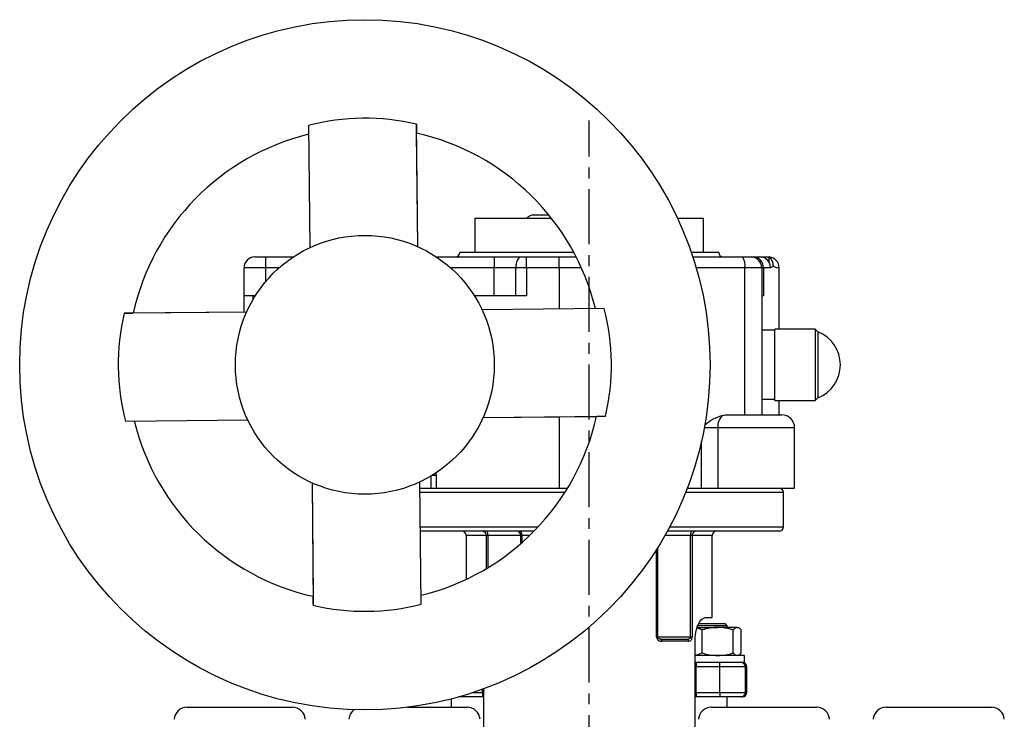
# Model space of a CAD drawing. Extents: x -275 to 351, y -48 to 736.
# Tile 4 of 5: x -275 to -47, y 573 to 736. Entities that reach past the tile are written whole.
import ezdxf

# ---------------------------------------------------------------- set-up
doc = ezdxf.new("R2010")
doc.units = 0
doc.linetypes.add('CENTERX2', pattern=[20.32, 12.7, -2.54, 2.54, -2.54])
doc.layers.get('0').update_dxf_attribs({"linetype": 'CONTINUOUS'})
doc.layers.add('FORMAT', color=7, linetype='CONTINUOUS')

msp = doc.modelspace()

# ---------------------------------------------------------------- linework, layer by layer
at = {"color": 7, "linetype": 'CONTINUOUS'}
for p, q in [((-208.3, 711.16), (-208.02, 682.81)), ((-183.02, 683.06), (-183.3, 711.43)), ((-183.02, 683.06), (-183.28, 709.44)), ((-169.76, 689.67), (-169.76, 681.67)), ((-169.76, 689.67), (-152.02, 689.67)), ((-153.07, 690.37), (-156.07, 690.37)), ((-122.84, 689.67), (-116.76, 689.67)), ((-116.76, 681.67), (-116.76, 689.67)), ((-220.76, 680.67), (-218.26, 680.67)), ((-218.26, 680.67), (-211.84, 680.67)), ((-178.67, 680.67), (-165.26, 680.67)), ((-146.79, 681.67), (-173.26, 681.67)), ((-165.26, 680.67), (-159.02, 680.67)), ((-159.02, 680.67), (-157.77, 680.67)), ((-157.77, 680.67), (-150.26, 680.67)), ((-150.26, 680.67), (-146.27, 680.67)), ((-113.26, 681.67), (-119.6, 681.67)), ((-119.26, 680.67), (-107.73, 680.67)), ((-107.73, 680.67), (-105.76, 680.67)), ((-105.76, 680.67), (-105.22, 680.67)), ((-105.22, 680.67), (-103.76, 680.67)), ((-103.76, 680.67), (-101.54, 680.67)), ((-101.54, 679.47), (-101.54, 680.67)), ((-223.26, 671.67), (-223.26, 678.17)), ((-103.26, 678.17), (-103.26, 644.07)), ((-99.26, 663.92), (-99.26, 678.17)), ((-223.26, 667.9), (-223.26, 671.67)), ((-221.26, 671.67), (-223.26, 671.67)), ((-220.63, 671.67), (-221.26, 671.67)), ((-157.77, 671.67), (-169.88, 671.67)), ((-102.9, 671.67), (-103.26, 671.67)), ((-139.76, 668.71), (-168.11, 668.43)), ((-222.65, 667.9), (-251.02, 667.62)), ((-222.65, 667.9), (-249.03, 667.64)), ((-100.26, 663.67), (-103.26, 663.67)), ((-90.86, 663.92), (-100.26, 663.92)), ((-100.26, 656.07), (-100.26, 663.92)), ((-90.26, 663.32), (-90.86, 663.92)), ((-90.86, 663.92), (-90.86, 656.07)), ((-90.26, 663.32), (-90.26, 648.02)), ((-100.26, 647.42), (-100.26, 656.07)), ((-90.86, 656.07), (-90.86, 647.42)), ((-103.26, 647.67), (-100.26, 647.67)), ((-100.26, 647.42), (-90.86, 647.42)), ((-99.26, 644.07), (-99.26, 647.42)), ((-90.86, 647.42), (-90.26, 648.02)), ((-167.86, 643.43), (-139.49, 643.72)), ((-167.86, 643.43), (-141.48, 643.69)), ((-111, 644.07), (-98.66, 644.07)), ((-250.75, 642.62), (-222.4, 642.9)), ((-95.66, 627.07), (-95.66, 641.07)), ((-207.49, 628.28), (-207.23, 601.89)), ((-207.49, 628.27), (-207.21, 599.9)), ((-182.21, 600.18), (-182.49, 628.52)), ((-182.47, 627.07), (-179.91, 627.07)), ((-179.91, 627.07), (-178.74, 627.07)), ((-178.74, 627.07), (-150.26, 627.07)), ((-150.26, 627.07), (-148.28, 627.07)), ((-120.54, 627.07), (-117.23, 627.07)), ((-117.23, 627.07), (-113.44, 627.07)), ((-113.44, 627.07), (-95.66, 627.07)), ((-98.26, 618.07), (-98.26, 626.07)), ((-156.08, 617.07), (-182.37, 617.07)), ((-99.26, 617.07), (-125.18, 617.07)), ((-171.76, 616.07), (-171.76, 605.94)), ((-114.76, 597.07), (-114.76, 616.07)), ((-117.88, 595.67), (-111.76, 595.67)), ((-116.39, 597.07), (-114.76, 597.07)), ((-111.26, 595.17), (-111.76, 595.67)), ((-118.27, 594.77), (-113.48, 594.77)), ((-111.26, 595.17), (-118.11, 595.17)), ((-117.09, 588.85), (-117.09, 594.19)), ((-108.95, 594.77), (-113.48, 594.77)), ((-111.26, 594.77), (-111.26, 595.17)), ((-109.87, 588.85), (-109.87, 594.19)), ((-108.95, 594.77), (-108.76, 594.77)), ((-108.55, 594.66), (-108.76, 594.77)), ((-108.04, 588.85), (-108.04, 594.19)), ((-126.73, 592.07), (-120.65, 592.07)), ((-118.72, 571.17), (-118.72, 592.07)), ((-107.26, 588.27), (-118.72, 588.27)), ((-107.26, 586.67), (-118.72, 586.67)), ((-108.76, 588.27), (-108.55, 588.39)), ((-107.26, 586.67), (-107.26, 588.27)), ((-106.76, 579.67), (-106.76, 585.67)), ((-167.79, 580.53), (-167.79, 571.17)), ((-175.26, 578.21), (-175.26, 576.27)), ((-168, 578.67), (-173.52, 578.67)), ((-167.79, 578.67), (-168, 578.67)), ((-118.51, 578.67), (-118.72, 578.67)), ((-112.96, 578.67), (-118.51, 578.67)), ((-108.1, 578.67), (-112.96, 578.67)), ((-111.26, 576.27), (-111.26, 578.67)), ((-107.76, 578.67), (-108.1, 578.67)), ((-236.45, 576.27), (-212.06, 576.27)), ((-185.41, 576.27), (-171.56, 576.27)), ((-114.95, 576.27), (-90.56, 576.27)), ((-74.45, 576.27), (-50.06, 576.27))]:
    msp.add_line(p, q, dxfattribs=at)
at = {"color": 8, "linetype": 'CONTINUOUS'}
for p, q in [((-218.26, 680.67), (-218.26, 678.17)), ((-165.26, 680.67), (-165.26, 678.17)), ((-157.77, 678.17), (-157.77, 680.67)), ((-150.26, 678.17), (-150.26, 680.67)), ((-218.26, 678.17), (-223.26, 678.17)), ((-215.1, 678.17), (-218.26, 678.17)), ((-218.26, 678.17), (-218.26, 674.93)), ((-165.26, 678.17), (-175.41, 678.17)), ((-165.26, 671.67), (-165.26, 678.17)), ((-160.27, 678.17), (-165.26, 678.17)), ((-157.77, 678.17), (-160.27, 678.17)), ((-160.27, 671.67), (-160.27, 678.17)), ((-157.77, 678.17), (-157.77, 671.67)), ((-150.26, 678.17), (-157.77, 678.17)), ((-150.26, 678.17), (-150.26, 668.61)), ((-145.07, 678.17), (-150.26, 678.17)), ((-107.2, 678.17), (-118.48, 678.17)), ((-107.2, 644.07), (-107.2, 678.17)), ((-103.26, 678.17), (-107.2, 678.17)), ((-102.9, 678.17), (-103.26, 678.17)), ((-102.9, 678.17), (-102.9, 671.67)), ((-101.25, 678.17), (-102.9, 678.17)), ((-221.26, 671.67), (-221.26, 670.63)), ((-150.26, 643.6), (-150.26, 627.07)), ((-113.44, 641.07), (-116.6, 641.07)), ((-95.66, 641.07), (-113.44, 641.07)), ((-113.44, 641.07), (-113.44, 627.07)), ((-117.23, 627.07), (-117.23, 637.98)), ((-179.91, 627.07), (-179.91, 629.89)), ((-179.61, 630.07), (-178.74, 630.07)), ((-178.74, 630.07), (-178.74, 627.07)), ((-148.9, 626.07), (-182.46, 626.07)), ((-98.26, 626.07), (-120.93, 626.07)), ((-182.38, 618.07), (-155.11, 618.07)), ((-124.64, 618.07), (-98.26, 618.07)), ((-167.1, 616.07), (-171.76, 616.07)), ((-167.1, 608.42), (-167.1, 616.07)), ((-166.75, 616.07), (-167.1, 616.07)), ((-159.09, 616.07), (-166.75, 616.07)), ((-166.75, 616.07), (-166.75, 608.63)), ((-158.87, 616.07), (-159.09, 616.07)), ((-159.09, 614.23), (-159.09, 616.07)), ((-157.09, 616.07), (-158.87, 616.07)), ((-158.87, 616.07), (-158.87, 614.42)), ((-119.76, 616.07), (-125.74, 616.07)), ((-119.76, 592.57), (-119.76, 616.07)), ((-119.41, 616.07), (-119.76, 616.07)), ((-119.41, 616.07), (-119.41, 592.57)), ((-114.76, 616.07), (-119.41, 616.07)), ((-127.64, 592.57), (-127.64, 612.91)), ((-127.42, 613.26), (-127.42, 592.57)), ((-127.64, 592.57), (-127.42, 592.57)), ((-127.42, 592.57), (-119.76, 592.57)), ((-120.25, 591.57), (-126.44, 591.57)), ((-119.76, 592.57), (-119.41, 592.57)), ((-118.51, 586.67), (-118.51, 585.67)), ((-112.96, 585.67), (-112.96, 586.67)), ((-118.51, 585.67), (-118.72, 585.67)), ((-118.51, 579.67), (-118.51, 585.67)), ((-112.96, 585.67), (-118.51, 585.67)), ((-112.96, 579.67), (-112.96, 585.67)), ((-107.13, 585.67), (-112.96, 585.67)), ((-107.13, 585.67), (-107.13, 579.67)), ((-106.76, 585.67), (-107.13, 585.67)), ((-170.25, 579.67), (-168, 579.67)), ((-168, 579.67), (-168, 580.45)), ((-168, 579.67), (-167.79, 579.67)), ((-168, 579.67), (-168, 578.67)), ((-118.72, 579.67), (-118.51, 579.67)), ((-118.51, 579.67), (-118.51, 578.67)), ((-118.51, 579.67), (-112.96, 579.67)), ((-112.96, 579.67), (-112.96, 578.67)), ((-112.96, 579.67), (-107.13, 579.67)), ((-107.13, 579.67), (-106.76, 579.67))]:
    msp.add_line(p, q, dxfattribs=at)
at = {"color": 8, "linetype": 'CONTINUOUS', "flags": 128}
for points in [[(-159.02, 680.67), (-159.15, 680.65), (-159.28, 680.61), (-159.4, 680.54), (-159.53, 680.45), (-159.64, 680.33), (-159.75, 680.19), (-159.85, 680.02), (-159.95, 679.84), (-160.03, 679.64), (-160.1, 679.42), (-160.16, 679.18), (-160.21, 678.94), (-160.24, 678.69), (-160.26, 678.43), (-160.27, 678.17)], [(-100.58, 678.51), (-100.67, 678.53), (-100.76, 678.49), (-100.85, 678.41), (-100.94, 678.32), (-101.09, 678.21), (-101.25, 678.17)], [(-178.81, 630.58), (-178.78, 630.48), (-178.74, 630.07)], [(-159.42, 617.07), (-159.32, 617.05), (-159.23, 617.01), (-159.14, 616.93), (-159.07, 616.83), (-159, 616.71), (-158.94, 616.57), (-158.9, 616.41), (-158.88, 616.24), (-158.87, 616.07)], [(-126.73, 592.07), (-126.91, 592.08), (-127.08, 592.13), (-127.25, 592.23), (-127.36, 592.35), (-127.4, 592.43), (-127.41, 592.47), (-127.42, 592.57)], [(-126.44, 591.57), (-126.44, 591.66), (-126.46, 591.76), (-126.49, 591.84), (-126.52, 591.92), (-126.57, 591.98), (-126.62, 592.03), (-126.67, 592.06), (-126.73, 592.07)], [(-120.65, 592.07), (-120.3, 592.1), (-120.16, 592.14), (-120.03, 592.19), (-119.87, 592.31), (-119.79, 592.43), (-119.77, 592.48), (-119.76, 592.57)]]:
    msp.add_lwpolyline(points, dxfattribs=at)
at = {"color": 7, "linetype": 'CONTINUOUS', "flags": 128}
for points in [[(-112.29, 643.93), (-111.65, 644.03), (-111, 644.07)], [(-118.72, 592.07), (-118.7, 592.58), (-118.66, 593.08), (-118.58, 593.57), (-118.48, 594.04), (-118.36, 594.48), (-118.22, 594.9), (-118.05, 595.31), (-117.87, 595.68), (-117.68, 596.01), (-117.45, 596.33), (-117.22, 596.6), (-117, 596.81), (-116.79, 596.95), (-116.58, 597.04), (-116.39, 597.07)], [(-117.09, 594.19), (-117.74, 594.43), (-118.32, 594.59)]]:
    msp.add_lwpolyline(points, dxfattribs=at)
at = {"color": 7, "linetype": 'CONTINUOUS'}
for radius in [80, 30]:
    msp.add_circle((-195.26, 655.67), radius, dxfattribs=at)
for centre, radius, start, end in [((-195.26, 660.96), 51.86, 76.6753, 104.57), ((159.26, 715), 342.59, 180.5972, 180.9301), ((-195.26, 655.67), 55, 103.7009, 167.4205), ((-195.26, 655.67), 55, 13.7009, 77.4205), ((-156.07, 688), 2.37, 90, 135.205), ((-153.07, 688), 2.37, 76.9348, 90), ((-220.76, 678.17), 2.5, 90, 180), ((-174.26, 681.67), 1, 270, 0), ((-112.26, 681.67), 1, 180, 270), ((-105.76, 678.17), 2.5, 0, 90), ((-103.76, 677.99), 2.68, 57.2634, 90.1235), ((-103.67, 678.1), 2.53, 32.6145, 57.5795), ((-101.75, 678.17), 2.5, 359.9685, 85.0193), ((-189.96, 655.67), 51.86, 346.6752, 14.5701), ((-200.55, 655.67), 51.86, 166.6752, 194.5701), ((-254.61, 1011.65), 344.05, 270.5977, 270.9292), ((-93.28, 655.67), 8.23, 0, 68.4109), ((-93.28, 655.67), 8.23, 291.5891, 0), ((-195.26, 655.67), 55, 283.7009, 347.4205), ((-135.92, 300.94), 342.8, 90.5971, 90.9298), ((-109.43, 633.66), 10.66, 105.5188, 131.5199), ((-98.66, 641.07), 3, 0, 90), ((-195.26, 655.67), 55, 193.7009, 257.4205), ((-99.26, 626.07), 1, 0, 90), ((-172.76, 616.07), 1, 0, 90), ((-113.76, 616.07), 1, 90, 180), ((-99.26, 618.07), 1, 270, 0), ((-549.77, 596.33), 342.59, 0.5972, 0.9301), ((-195.25, 650.37), 51.86, 256.6752, 284.5701), ((-113.32, 582.3), 12.48, 90.7113, 107.5621), ((-113.59, 582.57), 12.21, 72.25, 89.4766), ((-108.77, 593.48), 1.31, 97.8569, 146.8598), ((-109.14, 593.46), 1.33, 33.5823, 81.701), ((-119.95, 595.6), 7.32, 279.6351, 292.964), ((-113.37, 600.48), 12.2, 252.2467, 269.4804), ((-113.63, 600.75), 12.48, 270.7112, 287.5617), ((-108.76, 589.59), 1.33, 213.5834, 261.7012), ((-109.13, 589.57), 1.31, 277.8538, 326.8615), ((-107.76, 585.67), 1, 0, 90), ((-107.76, 579.67), 1, 270, 0), ((-236.45, 573.27), 3, 90, 176.0548), ((-212.06, 573.27), 3, 3.9452, 90), ((-195.95, 573.27), 3, 125.9081, 176.0548), ((-171.56, 573.27), 3, 3.9452, 90), ((-114.95, 573.27), 3, 90, 176.0548), ((-90.56, 573.27), 3, 3.9452, 90), ((-74.45, 573.27), 3, 90, 176.0548), ((-50.06, 573.27), 3, 3.9452, 90)]:
    msp.add_arc(centre, radius, start, end, dxfattribs=at)
at = {"color": 8, "linetype": 'CONTINUOUS'}
for centre, radius, start, end in [((-110.35, 678.81), 3.22, 348.5464, 35.3655), ((-105.31, 678.26), 2.41, 357.8095, 87.9483), ((-103.77, 678.18), 2.53, 359.6389, 54.584), ((-102.99, 678.6), 2.41, 357.8383, 52.7957), ((-99.26, 680.9), 2.74, 241.0126, 269.8957), ((-110.14, 641.4), 3.32, 130.2248, 185.8088), ((-168.03, 616.14), 0.933, 355.5743, 84.2528), ((-168.72, 616.3), 1.98, 353.1894, 22.7006), ((-160.09, 616.07), 0.995, 359.7308, 89.7057), ((-117.94, 616.32), 1.84, 156.1447, 187.9653), ((-118.49, 616.14), 0.926, 95.3318, 184.8411), ((-126.56, 592.64), 1.08, 183.8254, 276.7036), ((-120.7, 591.61), 0.46, 354.5644, 83.2647), ((-120.31, 592.47), 0.903, 274.0796, 6.3427), ((-108.11, 585.69), 0.986, 359.1778, 89.221), ((-108.11, 579.66), 0.986, 270.7788, 0.822)]:
    msp.add_arc(centre, radius, start, end, dxfattribs=at)
at = {"layer": 'FORMAT', "linetype": 'CENTERX2'}
msp.add_line((-143.26, 358.52), (-143.26, 712.33), dxfattribs=at)

doc.saveas('drawing.dxf')
